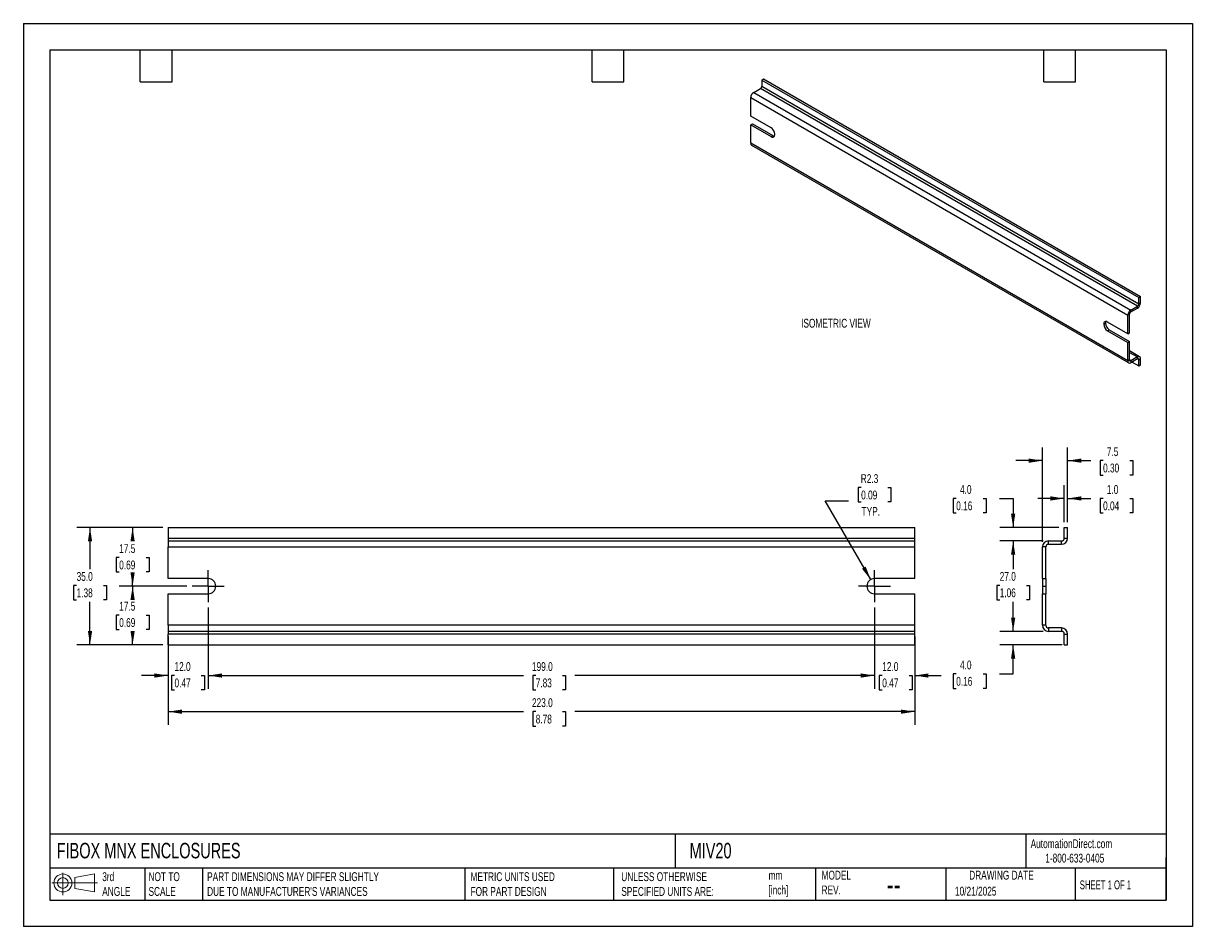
# Model space of a CAD drawing. Header units: millimetres. Extents: x 0 to 349, y 0 to 270.
import ezdxf

# ---------------------------------------------------------------- set-up
doc = ezdxf.new("R2010")
doc.units = ezdxf.units.MM
doc.header["$LTSCALE"] = 1.25
doc.linetypes.add('CENTERX2', pattern=[20.32, 12.7, -2.54, 2.54, -2.54])
doc.layers.add('CENTER', color=40, linetype='CENTERX2')
doc.layers.add('DIMENSIONS', color=140, linetype='Continuous', lineweight=25)
doc.layers.add('TEXT', color=140, linetype='Continuous', lineweight=25)
doc.styles.add('SLDTEXTSTYLE0', font='TXT', dxfattribs={"width": 0.7})
doc.styles.add('SLDTEXTSTYLE1', font='TXT', dxfattribs={"width": 0.65})
doc.dimstyles.new('SLDDIMSTYLE0', dxfattribs={"dimtxt": 2.69751, "dimasz": 4.1275, "dimexe": 0, "dimexo": 0.0625, "dimgap": 0.674377, "dimtad": 0, "dimtih": 1, "dimtoh": 1, "dimdec": 1, "dimrnd": 1e-09, "dimzin": 4, "dimdsep": 46, "dimtxsty": 'SLDTEXTSTYLE0', "dimsah": 1, "dimcen": 0.09, "dimadec": 0, "dimazin": 1, "dimtfac": 1, "dimtdec": 1, "dimtmove": 0, "dimatfit": 0, "dimfxl": 0, "dimfrac": 2, "dimtolj": 1, "dimtzin": 12, "dimarcsym": 0})
doc.dimstyles.new('SLDDIMSTYLE1', dxfattribs={"dimtxt": 2.69751, "dimasz": 4.1275, "dimexe": 0, "dimexo": 0.0625, "dimgap": 0.674377, "dimtad": 0, "dimtih": 1, "dimtoh": 1, "dimdec": 1, "dimrnd": 1e-09, "dimzin": 4, "dimdsep": 46, "dimtxsty": 'SLDTEXTSTYLE0', "dimsah": 1, "dimcen": 0.09, "dimadec": 0, "dimazin": 1, "dimtfac": 1, "dimtdec": 1, "dimtofl": 0, "dimtmove": 0, "dimatfit": 3, "dimfxl": 0, "dimfrac": 2, "dimtolj": 1, "dimtzin": 12, "dimarcsym": 0})
doc.dimstyles.new('SLDDIMSTYLE2', dxfattribs={"dimtxt": 2.69751, "dimasz": 4.1275, "dimexe": 0, "dimexo": 0.0625, "dimgap": 0.674377, "dimtad": 0, "dimtih": 1, "dimtoh": 1, "dimdec": 1, "dimrnd": 1e-09, "dimzin": 12, "dimdsep": 46, "dimtxsty": 'SLDTEXTSTYLE0', "dimsah": 1, "dimcen": 0.09, "dimadec": 0, "dimazin": 3, "dimtfac": 1, "dimtdec": 1, "dimtofl": 0, "dimtmove": 0, "dimatfit": 3, "dimfxl": 0, "dimfrac": 2, "dimtolj": 1, "dimtzin": 12, "dimarcsym": 0})
doc.dimstyles.new('SLDDIMSTYLE3', dxfattribs={"dimtxt": 2.69751, "dimasz": 4.1275, "dimexe": 0, "dimexo": 0.0625, "dimgap": 0.674377, "dimtad": 0, "dimtih": 1, "dimtoh": 1, "dimdec": 1, "dimrnd": 1e-09, "dimzin": 12, "dimdsep": 46, "dimtxsty": 'SLDTEXTSTYLE0', "dimsah": 1, "dimcen": 0, "dimadec": 0, "dimazin": 3, "dimtfac": 1, "dimtdec": 1, "dimtofl": 0, "dimtmove": 0, "dimatfit": 3, "dimfxl": 0, "dimfrac": 2, "dimtolj": 1, "dimtzin": 12, "dimarcsym": 0})
doc.dimstyles.new('SLDDIMSTYLE4', dxfattribs={"dimtxt": 2.69751, "dimasz": 4.1275, "dimexe": 0, "dimexo": 0.0625, "dimgap": 0.674377, "dimtad": 0, "dimtih": 1, "dimtoh": 1, "dimdec": 1, "dimrnd": 1e-09, "dimzin": 12, "dimdsep": 46, "dimtxsty": 'SLDTEXTSTYLE0', "dimsah": 1, "dimcen": 0.09, "dimadec": 0, "dimazin": 3, "dimtfac": 1, "dimtdec": 1, "dimtmove": 0, "dimatfit": 0, "dimfxl": 0, "dimfrac": 2, "dimtolj": 1, "dimtzin": 12, "dimarcsym": 0})

# ---------------------------------------------------------------- blocks, each defined once
blk = doc.blocks.new('Block11')
at = {"color": 7, "linetype": 'Continuous', "lineweight": 18}
for p, q in [((0, 3.6), (13.59, 3.6)), ((3.24, 6.64), (3.24, 0)), ((6.85, 5.21), (12.72, 6.29)), ((6.85, 2), (6.85, 5.21)), ((12.72, 6.29), (12.72, 0.91)), ((6.85, 2), (12.72, 0.91))]:
    blk.add_line(p, q, dxfattribs=at)
for radius in [2.69, 1.61]:
    blk.add_circle((3.24, 3.6), radius, dxfattribs=at)
blk = doc.blocks.new('Block12')
at = {"color": 7, "linetype": 'Continuous'}
blk.add_blockref('Block11', (0, 0), dxfattribs=at)
blk = doc.blocks.new('_D')
at = {"layer": 'DIMENSIONS'}
for p, q in [((254.23, 95.35), (254.23, 71.05)), ((266.23, 86.64), (266.23, 71.05)), ((254.23, 75.02), (246.3, 75.02)), ((256.55, 75.02), (255.64, 75.02)), ((255.64, 75.02), (255.64, 70.73)), ((264.56, 75.02), (265.47, 75.02)), ((265.47, 75.02), (265.47, 70.73)), ((266.23, 75.02), (274.17, 75.02)), ((255.64, 70.73), (256.55, 70.73)), ((265.47, 70.73), (264.56, 70.73))]:
    blk.add_line(p, q, dxfattribs=at)
for points in [[(254.23, 75.02), (250.11, 75.66), (250.11, 74.39)], [(266.23, 75.02), (270.36, 74.39), (270.36, 75.66)]]:
    blk.add_solid(points, dxfattribs=at)
at = {"layer": 'DIMENSIONS', "char_height": 2.646, "attachment_point": 1, "style": 'SLDTEXTSTYLE0'}
for s, insert in [('12.0', (256.55, 79.03)), ('0.47', (256.55, 74.14))]:
    blk.add_mtext(s, dxfattribs=dict(at, insert=insert))
blk = doc.blocks.new('_D_1')
at = {"layer": 'DIMENSIONS'}
for p, q in [((55.23, 95.35), (55.23, 71.05)), ((254.23, 95.35), (254.23, 71.05)), ((55.23, 75.02), (149.39, 75.02)), ((153.04, 75.02), (152.14, 75.02)), ((152.14, 75.02), (152.14, 70.73)), ((161.06, 75.02), (161.97, 75.02)), ((161.97, 75.02), (161.97, 70.73)), ((254.23, 75.02), (164.71, 75.02)), ((152.14, 70.73), (153.04, 70.73)), ((161.97, 70.73), (161.06, 70.73))]:
    blk.add_line(p, q, dxfattribs=at)
for points in [[(55.23, 75.02), (59.36, 74.39), (59.36, 75.66)], [(254.23, 75.02), (250.11, 75.66), (250.11, 74.39)]]:
    blk.add_solid(points, dxfattribs=at)
at = {"layer": 'DIMENSIONS', "char_height": 2.646, "attachment_point": 1, "style": 'SLDTEXTSTYLE0'}
for s, insert in [('199.0', (151.92, 79.03)), ('7.83', (153.04, 74.14))]:
    blk.add_mtext(s, dxfattribs=dict(at, insert=insert))
blk = doc.blocks.new('_D_2')
at = {"layer": 'DIMENSIONS'}
for p, q in [((55.23, 95.35), (55.23, 71.05)), ((43.23, 86.64), (43.23, 71.05)), ((43.23, 75.02), (35.3, 75.02)), ((45.14, 75.02), (44.23, 75.02)), ((44.23, 75.02), (44.23, 70.73)), ((53.15, 75.02), (54.06, 75.02)), ((54.06, 75.02), (54.06, 70.73)), ((55.23, 75.02), (63.17, 75.02)), ((44.23, 70.73), (45.14, 70.73)), ((54.06, 70.73), (53.15, 70.73))]:
    blk.add_line(p, q, dxfattribs=at)
for points in [[(43.23, 75.02), (39.11, 75.66), (39.11, 74.39)], [(55.23, 75.02), (59.36, 74.39), (59.36, 75.66)]]:
    blk.add_solid(points, dxfattribs=at)
at = {"layer": 'DIMENSIONS', "char_height": 2.646, "attachment_point": 1, "style": 'SLDTEXTSTYLE0'}
for s, insert in [('12.0', (45.14, 79.03)), ('0.47', (45.14, 74.14))]:
    blk.add_mtext(s, dxfattribs=dict(at, insert=insert))
blk = doc.blocks.new('_D_3')
at = {"layer": 'DIMENSIONS'}
for p, q in [((43.23, 82.64), (43.23, 60.26)), ((266.23, 82.64), (266.23, 60.26)), ((43.23, 64.23), (149.39, 64.23)), ((153.04, 64.23), (152.14, 64.23)), ((152.14, 64.23), (152.14, 59.94)), ((161.06, 64.23), (161.97, 64.23)), ((161.97, 64.23), (161.97, 59.94)), ((266.23, 64.23), (164.71, 64.23)), ((152.14, 59.94), (153.04, 59.94)), ((161.97, 59.94), (161.06, 59.94))]:
    blk.add_line(p, q, dxfattribs=at)
for points in [[(43.23, 64.23), (47.36, 63.59), (47.36, 64.86)], [(266.23, 64.23), (262.11, 64.86), (262.11, 63.59)]]:
    blk.add_solid(points, dxfattribs=at)
at = {"layer": 'DIMENSIONS', "char_height": 2.646, "attachment_point": 1, "style": 'SLDTEXTSTYLE0'}
for s, insert in [('223.0', (151.92, 68.24)), ('8.78', (153.04, 63.35))]:
    blk.add_mtext(s, dxfattribs=dict(at, insert=insert))
blk = doc.blocks.new('_D_4')
at = {"layer": 'DIMENSIONS'}
for p, q in [((48.86, 101.73), (28.66, 101.73)), ((32.63, 101.73), (32.63, 97.95)), ((28.62, 93.06), (27.71, 93.06)), ((27.71, 93.06), (27.71, 88.77)), ((36.64, 93.06), (37.54, 93.06)), ((37.54, 93.06), (37.54, 88.77)), ((27.71, 88.77), (28.62, 88.77)), ((32.63, 84.23), (32.63, 88.16)), ((37.54, 88.77), (36.64, 88.77)), ((41.65, 84.23), (28.66, 84.23))]:
    blk.add_line(p, q, dxfattribs=at)
for points in [[(32.63, 101.73), (31.99, 97.6), (33.26, 97.6)], [(32.63, 84.23), (33.26, 88.36), (31.99, 88.36)]]:
    blk.add_solid(points, dxfattribs=at)
at = {"layer": 'DIMENSIONS', "char_height": 2.646, "attachment_point": 1, "style": 'SLDTEXTSTYLE0'}
for s, insert in [('17.5', (28.62, 97.07)), ('0.69', (28.62, 92.18))]:
    blk.add_mtext(s, dxfattribs=dict(at, insert=insert))
blk = doc.blocks.new('_D_5')
at = {"layer": 'DIMENSIONS'}
for p, q in [((41.65, 119.23), (28.66, 119.23)), ((32.63, 119.23), (32.63, 115.15)), ((28.62, 110.26), (27.71, 110.26)), ((27.71, 110.26), (27.71, 105.97)), ((36.64, 110.26), (37.54, 110.26)), ((37.54, 110.26), (37.54, 105.97)), ((27.71, 105.97), (28.62, 105.97)), ((32.63, 101.73), (32.63, 105.37)), ((37.54, 105.97), (36.64, 105.97)), ((48.86, 101.73), (28.66, 101.73))]:
    blk.add_line(p, q, dxfattribs=at)
for points in [[(32.63, 119.23), (31.99, 115.1), (33.26, 115.1)], [(32.63, 101.73), (33.26, 105.86), (31.99, 105.86)]]:
    blk.add_solid(points, dxfattribs=at)
at = {"layer": 'DIMENSIONS', "char_height": 2.646, "attachment_point": 1, "style": 'SLDTEXTSTYLE0'}
for s, insert in [('17.5', (28.62, 114.27)), ('0.69', (28.62, 109.38))]:
    blk.add_mtext(s, dxfattribs=dict(at, insert=insert))
blk = doc.blocks.new('_D_6')
at = {"layer": 'DIMENSIONS'}
for p, q in [((41.65, 119.23), (15.93, 119.23)), ((19.9, 119.23), (19.9, 106.83)), ((15.9, 101.94), (14.99, 101.94)), ((14.99, 101.94), (14.99, 97.65)), ((23.91, 101.94), (24.82, 101.94)), ((24.82, 101.94), (24.82, 97.65)), ((14.99, 97.65), (15.9, 97.65)), ((19.9, 84.23), (19.9, 97.04)), ((24.82, 97.65), (23.91, 97.65)), ((41.65, 84.23), (15.93, 84.23))]:
    blk.add_line(p, q, dxfattribs=at)
for points in [[(19.9, 119.23), (19.27, 115.1), (20.54, 115.1)], [(19.9, 84.23), (20.54, 88.36), (19.27, 88.36)]]:
    blk.add_solid(points, dxfattribs=at)
at = {"layer": 'DIMENSIONS', "char_height": 2.646, "attachment_point": 1, "style": 'SLDTEXTSTYLE0'}
for s, insert in [('35.0', (15.9, 105.95)), ('1.38', (15.9, 101.06))]:
    blk.add_mtext(s, dxfattribs=dict(at, insert=insert))
blk = doc.blocks.new('_D_7')
at = {"layer": 'DIMENSIONS'}
for p, q in [((250.24, 131.17), (249.33, 131.17)), ((249.33, 131.17), (249.33, 126.88)), ((258.26, 131.17), (259.16, 131.17)), ((259.16, 131.17), (259.16, 126.88)), ((253.11, 103.68), (239.5, 127.25)), ((239.5, 127.25), (246.44, 127.25)), ((249.33, 126.88), (250.24, 126.88)), ((259.16, 126.88), (258.26, 126.88))]:
    blk.add_line(p, q, dxfattribs=at)
blk.add_solid([(253.11, 103.68), (251.6, 107.57), (250.5, 106.93)], dxfattribs=at)
at = {"layer": 'DIMENSIONS', "char_height": 2.646, "attachment_point": 1, "style": 'SLDTEXTSTYLE0'}
for s, insert in [('R2.3', (250.13, 135.18)), ('0.09', (250.24, 130.29)), ('TYP.', (250.37, 125.4))]:
    blk.add_mtext(s, dxfattribs=dict(at, insert=insert))
blk = doc.blocks.new('SW_CENTERMARKSYMBOL_0')
at = {"layer": 'CENTER', "color": 0}
for p, q in [((0, 2.54), (0, 4.79)), ((-2.54, 0), (-4.79, 0)), ((0, 0), (-2.54, 0)), ((0, 0), (0, 2.54)), ((0, 0), (0, -2.54)), ((0, 0), (2.54, 0)), ((2.54, 0), (4.79, 0)), ((0, -2.54), (0, -4.79))]:
    blk.add_line(p, q, dxfattribs=at)
blk = doc.blocks.new('SW_CENTERMARKSYMBOL_1')
at = {"layer": 'CENTER', "color": 0}
for p, q in [((0, 2.54), (0, 4.79)), ((-2.54, 0), (-4.79, 0)), ((0, 0), (-2.54, 0)), ((0, 0), (0, 2.54)), ((0, 0), (0, -2.54)), ((0, 0), (2.54, 0)), ((2.54, 0), (4.79, 0)), ((0, -2.54), (0, -4.79))]:
    blk.add_line(p, q, dxfattribs=at)
blk = doc.blocks.new('_D_8')
at = {"layer": 'DIMENSIONS'}
for p, q in [((310.91, 120.82), (310.91, 131.91)), ((311.91, 120.82), (311.91, 131.91)), ((310.91, 127.94), (302.98, 127.94)), ((311.91, 127.94), (318.86, 127.94)), ((322.51, 127.94), (321.61, 127.94)), ((321.61, 127.94), (321.61, 123.65)), ((330.53, 127.94), (331.43, 127.94)), ((331.43, 127.94), (331.43, 123.65)), ((321.61, 123.65), (322.51, 123.65)), ((331.43, 123.65), (330.53, 123.65))]:
    blk.add_line(p, q, dxfattribs=at)
for points in [[(310.91, 127.94), (306.79, 128.57), (306.79, 127.3)], [(311.91, 127.94), (316.04, 127.3), (316.04, 128.57)]]:
    blk.add_solid(points, dxfattribs=at)
at = {"layer": 'DIMENSIONS', "char_height": 2.646, "attachment_point": 1, "style": 'SLDTEXTSTYLE0'}
for s, insert in [('1.0', (323.63, 131.95)), ('0.04', (322.51, 127.06))]:
    blk.add_mtext(s, dxfattribs=dict(at, insert=insert))
blk = doc.blocks.new('_D_9')
at = {"layer": 'DIMENSIONS'}
for p, q in [((304.41, 115.02), (304.41, 143.2)), ((311.91, 120.82), (311.91, 143.2)), ((304.41, 139.23), (296.48, 139.23)), ((311.91, 139.23), (318.86, 139.23)), ((322.51, 139.23), (321.61, 139.23)), ((321.61, 139.23), (321.61, 134.94)), ((330.53, 139.23), (331.43, 139.23)), ((331.43, 139.23), (331.43, 134.94)), ((321.61, 134.94), (322.51, 134.94)), ((331.43, 134.94), (330.53, 134.94))]:
    blk.add_line(p, q, dxfattribs=at)
for points in [[(304.41, 139.23), (300.29, 139.86), (300.29, 138.59)], [(311.91, 139.23), (316.04, 138.59), (316.04, 139.86)]]:
    blk.add_solid(points, dxfattribs=at)
at = {"layer": 'DIMENSIONS', "char_height": 2.646, "attachment_point": 1, "style": 'SLDTEXTSTYLE0'}
for s, insert in [('7.5', (323.63, 143.24)), ('0.30', (322.51, 138.35))]:
    blk.add_mtext(s, dxfattribs=dict(at, insert=insert))
blk = doc.blocks.new('_D_10')
at = {"layer": 'DIMENSIONS'}
for p, q in [((278.64, 127.94), (277.74, 127.94)), ((277.74, 127.94), (277.74, 123.65)), ((286.66, 127.94), (287.57, 127.94)), ((287.57, 127.94), (287.57, 123.65)), ((291.52, 127.94), (295.64, 127.94)), ((295.64, 127.94), (295.64, 119.23)), ((277.74, 123.65), (278.64, 123.65)), ((287.57, 123.65), (286.66, 123.65)), ((309.33, 119.23), (291.67, 119.23)), ((304.63, 115.23), (291.67, 115.23)), ((295.64, 115.23), (295.64, 107.29))]:
    blk.add_line(p, q, dxfattribs=at)
for points in [[(295.64, 119.23), (296.28, 123.36), (295.01, 123.36)], [(295.64, 115.23), (295.01, 111.1), (296.28, 111.1)]]:
    blk.add_solid(points, dxfattribs=at)
at = {"layer": 'DIMENSIONS', "char_height": 2.646, "attachment_point": 1, "style": 'SLDTEXTSTYLE0'}
for s, insert in [('4.0', (279.77, 131.95)), ('0.16', (278.64, 127.06))]:
    blk.add_mtext(s, dxfattribs=dict(at, insert=insert))
blk = doc.blocks.new('_D_11')
at = {"layer": 'DIMENSIONS'}
for p, q in [((304.63, 115.23), (291.67, 115.23)), ((295.64, 115.23), (295.64, 106.85)), ((291.63, 101.96), (290.73, 101.96)), ((290.73, 101.96), (290.73, 97.67)), ((299.65, 101.96), (300.55, 101.96)), ((300.55, 101.96), (300.55, 97.67)), ((290.73, 97.67), (291.63, 97.67)), ((295.64, 88.23), (295.64, 97.07)), ((300.55, 97.67), (299.65, 97.67)), ((304.63, 88.23), (291.67, 88.23))]:
    blk.add_line(p, q, dxfattribs=at)
for points in [[(295.64, 115.23), (295.01, 111.1), (296.28, 111.1)], [(295.64, 88.23), (296.28, 92.36), (295.01, 92.36)]]:
    blk.add_solid(points, dxfattribs=at)
at = {"layer": 'DIMENSIONS', "char_height": 2.646, "attachment_point": 1, "style": 'SLDTEXTSTYLE0'}
for s, insert in [('27.0', (291.63, 105.97)), ('1.06', (291.63, 101.08))]:
    blk.add_mtext(s, dxfattribs=dict(at, insert=insert))
blk = doc.blocks.new('_D_12')
at = {"layer": 'DIMENSIONS'}
for p, q in [((295.64, 88.23), (295.64, 96.17)), ((304.63, 88.23), (291.67, 88.23)), ((310.33, 84.23), (291.67, 84.23)), ((295.64, 75.49), (295.64, 84.23)), ((278.64, 75.49), (277.74, 75.49)), ((277.74, 75.49), (277.74, 71.2)), ((286.66, 75.49), (287.57, 75.49)), ((287.57, 75.49), (287.57, 71.2)), ((291.52, 75.49), (295.64, 75.49)), ((277.74, 71.2), (278.64, 71.2)), ((287.57, 71.2), (286.66, 71.2))]:
    blk.add_line(p, q, dxfattribs=at)
for points in [[(295.64, 88.23), (296.28, 92.36), (295.01, 92.36)], [(295.64, 84.23), (295.01, 80.1), (296.28, 80.1)]]:
    blk.add_solid(points, dxfattribs=at)
at = {"layer": 'DIMENSIONS', "char_height": 2.646, "attachment_point": 1, "style": 'SLDTEXTSTYLE0'}
for s, insert in [('4.0', (279.77, 79.5)), ('0.16', (278.64, 74.61))]:
    blk.add_mtext(s, dxfattribs=dict(at, insert=insert))

msp = doc.modelspace()

# ---------------------------------------------------------------- linework, layer by layer
at = {"color": 7, "linetype": 'Continuous'}
for p, q in [((0, 269.88), (0, 0)), ((0, 269.88), (349.25, 269.88)), ((349.25, 269.88), (349.25, 0)), ((349.25, 0), (0, 0))]:
    msp.add_line(p, q, dxfattribs=at)
for p, q in [((220.55, 252.96), (221.05, 253.26)), ((220.55, 252.96), (333.18, 187.94)), ((220.55, 252.96), (220.55, 251.1)), ((221.05, 253.26), (333.68, 188.23)), ((218.17, 249.26), (220.14, 250.4)), ((218.17, 249.26), (330.8, 184.24)), ((332.77, 185.38), (220.14, 250.4)), ((220.55, 251.1), (333.18, 186.08)), ((217.26, 247.69), (329.89, 182.67)), ((217.26, 242.17), (217.26, 247.69)), ((223.32, 238.68), (217.26, 242.17)), ((217.26, 239.55), (217.77, 239.84)), ((217.26, 234.04), (217.26, 239.55)), ((217.26, 239.55), (223.32, 236.05)), ((217.77, 239.84), (223.83, 236.34)), ((329.89, 169.02), (217.26, 234.04)), ((223.32, 236.05), (223.83, 236.34)), ((217.53, 233.45), (330.16, 168.43)), ((330.8, 184.24), (332.77, 185.38)), ((332.77, 184.79), (332.77, 185.38)), ((333.18, 187.94), (333.68, 188.23)), ((333.18, 186.08), (333.18, 187.94)), ((333.18, 186.08), (333.68, 186.37)), ((333.68, 186.37), (333.68, 188.23)), ((330.4, 182.96), (329.89, 182.67)), ((329.89, 177.15), (329.89, 182.67)), ((330.4, 177.45), (330.4, 182.96)), ((330.8, 183.66), (332.77, 184.79)), ((330.8, 183.66), (330.8, 184.24)), ((322.7, 180), (323.2, 180.29)), ((329.89, 177.15), (323.83, 180.65)), ((323.83, 178.03), (324.34, 178.32)), ((324.34, 178.32), (330.4, 174.82)), ((323.83, 178.03), (329.89, 174.53)), ((329.89, 177.15), (330.4, 177.45)), ((329.89, 174.53), (330.4, 174.82)), ((330.4, 169.31), (330.4, 174.82)), ((329.89, 169.02), (329.89, 174.53)), ((333.42, 170.28), (330.4, 172.02)), ((330.4, 171.58), (332.77, 170.21)), ((330.4, 169.31), (329.89, 169.02)), ((330.8, 169.08), (330.4, 169.31)), ((332.77, 170.21), (330.8, 169.08)), ((332.77, 169.63), (330.8, 168.49)), ((330.8, 169.08), (330.8, 168.49)), ((331.16, 168.7), (333.18, 167.53)), ((332.77, 170.21), (332.77, 169.63)), ((333.18, 169.4), (332.77, 169.63)), ((333.18, 169.4), (333.68, 169.69)), ((333.18, 167.53), (333.18, 169.4)), ((333.18, 167.53), (333.68, 167.82)), ((333.68, 167.82), (333.68, 169.69)), ((43.23, 119.23), (266.23, 119.23)), ((43.23, 119.23), (43.23, 116.03)), ((266.23, 116.03), (266.23, 119.23)), ((310.91, 116.03), (310.91, 119.23)), ((310.91, 119.23), (311.91, 119.23)), ((311.91, 116.03), (311.91, 119.23)), ((43.23, 116.03), (266.23, 116.03)), ((43.23, 116.03), (43.23, 115.23)), ((266.23, 115.23), (266.23, 116.03)), ((310.91, 116.03), (311.91, 116.03)), ((43.23, 115.23), (266.23, 115.23)), ((43.23, 115.23), (43.23, 113.43)), ((43.23, 103.98), (43.23, 113.43)), ((43.23, 113.43), (266.23, 113.43)), ((266.23, 113.43), (266.23, 115.23)), ((266.23, 103.98), (266.23, 113.43)), ((305.41, 113.43), (304.41, 113.43)), ((304.41, 103.98), (304.41, 113.43)), ((305.41, 103.98), (305.41, 113.43)), ((306.21, 114.23), (306.21, 115.23)), ((306.21, 115.23), (310.11, 115.23)), ((306.21, 114.23), (310.11, 114.23)), ((310.11, 114.23), (310.11, 115.23)), ((55.23, 103.98), (43.23, 103.98)), ((266.23, 103.98), (254.23, 103.98)), ((304.41, 103.98), (305.41, 103.98)), ((304.41, 103.98), (304.41, 101.73)), ((304.41, 101.73), (305.41, 101.73)), ((304.41, 101.73), (304.41, 99.48)), ((305.41, 103.98), (305.41, 101.73)), ((305.41, 101.73), (305.41, 99.48)), ((43.23, 90.03), (43.23, 99.48)), ((43.23, 99.48), (55.23, 99.48)), ((254.23, 99.48), (266.23, 99.48)), ((266.23, 90.03), (266.23, 99.48)), ((304.41, 90.03), (304.41, 99.48)), ((304.41, 99.48), (305.41, 99.48)), ((305.41, 90.03), (305.41, 99.48)), ((266.23, 90.03), (43.23, 90.03)), ((43.23, 90.03), (43.23, 88.23)), ((266.23, 88.23), (43.23, 88.23)), ((43.23, 88.23), (43.23, 87.43)), ((266.23, 87.43), (43.23, 87.43)), ((43.23, 84.23), (43.23, 87.43)), ((266.23, 88.23), (266.23, 90.03)), ((266.23, 87.43), (266.23, 88.23)), ((266.23, 84.23), (266.23, 87.43)), ((305.41, 90.03), (304.41, 90.03)), ((306.21, 89.23), (306.21, 88.23)), ((310.11, 89.23), (306.21, 89.23)), ((310.11, 88.23), (306.21, 88.23)), ((310.11, 89.23), (310.11, 88.23)), ((310.91, 84.23), (310.91, 87.43)), ((310.91, 87.43), (311.91, 87.43)), ((311.91, 84.23), (311.91, 87.43)), ((43.23, 84.23), (266.23, 84.23)), ((310.91, 84.23), (311.91, 84.23))]:
    msp.add_line(p, q)
at = {"flags": 128}
for points in [[(223.32, 236.05), (223.64, 235.92), (223.94, 235.9), (224.18, 236.01), (224.36, 236.22), (224.45, 236.53), (224.45, 236.9), (224.36, 237.31), (224.18, 237.73), (223.94, 238.11), (223.64, 238.44), (223.32, 238.68)], [(223.83, 236.34), (224.15, 236.21), (224.34, 236.19)]]:
    msp.add_lwpolyline(points, dxfattribs=at)
for centre, radius, start, end in [((219.24, 247.6), 1.98, 122.6055, 177.3945), ((219.67, 251.14), 0.878, 302.6055, 357.3945), ((217.87, 233.96), 0.617, 172.7442, 235.9436), ((331.71, 186.46), 1.98, 302.6055, 357.3945), ((332.3, 186.12), 0.878, 302.6055, 357.3945), ((331.87, 182.58), 1.98, 122.6055, 177.3945), ((331.28, 182.92), 0.878, 122.6055, 177.3945), ((323.39, 180.11), 0.702, 50.7967, 189.214), ((325.16, 180.11), 2.47, 182.6055, 237.3945), ((324.2, 180.33), 1, 151.4186, 182.3429), ((325.67, 180.4), 2.47, 182.6055, 237.3945), ((330.45, 168.93), 0.561, 170.786, 309.2033), ((330.65, 169.27), 0.25, 170.786, 309.2033), ((333.13, 169.78), 0.561, 350.786, 129.2033), ((332.93, 169.44), 0.25, 350.786, 129.2033), ((310.11, 116.03), 1.8, 270, 0), ((310.11, 116.03), 0.8, 270, 0), ((306.21, 113.43), 1.8, 90, 180), ((306.21, 113.43), 0.8, 90, 180), ((55.23, 101.73), 2.25, 270, 90), ((254.23, 101.73), 2.25, 90, 180), ((254.23, 101.73), 2.25, 180, 270), ((306.21, 90.03), 1.8, 180, 270), ((306.21, 90.03), 0.8, 180, 270), ((310.11, 87.43), 1.8, 0, 90), ((310.11, 87.43), 0.8, 0, 90)]:
    msp.add_arc(centre, radius, start, end)
at = {"layer": 'TEXT'}
for p, q in [((7.94, 261.94), (341.31, 261.94)), ((7.94, 261.94), (7.94, 7.94)), ((34.92, 252.41), (34.92, 261.94)), ((44.45, 252.41), (44.45, 261.94)), ((169.86, 252.41), (169.86, 261.94)), ((179.39, 252.41), (179.39, 261.94)), ((341.31, 261.94), (341.31, 7.94)), ((304.8, 252.41), (304.8, 261.94)), ((314.32, 252.41), (314.32, 261.94)), ((34.92, 252.41), (44.45, 252.41)), ((169.86, 252.41), (179.39, 252.41)), ((304.8, 252.41), (314.32, 252.41)), ((341.31, 27.66), (7.94, 27.66)), ((194.7, 27.66), (194.7, 17.46)), ((299.47, 27.66), (299.47, 17.46)), ((341.31, 7.94), (341.31, 20.64)), ((341.31, 17.46), (7.94, 17.46)), ((36.31, 17.46), (36.31, 7.94)), ((53.55, 17.46), (53.55, 7.94)), ((131.86, 17.46), (131.86, 7.94)), ((176.25, 17.46), (176.25, 7.94)), ((236.63, 17.46), (236.63, 7.94)), ((275.58, 17.46), (275.58, 7.94)), ((314.19, 17.46), (314.19, 7.94)), ((7.94, 7.94), (341.31, 7.94))]:
    msp.add_line(p, q, dxfattribs=at)

# ---------------------------------------------------------------- block references
at = {"layer": 'CENTER'}
for name, p in [('SW_CENTERMARKSYMBOL_0', (55.23, 101.73)), ('SW_CENTERMARKSYMBOL_1', (254.23, 101.73))]:
    msp.add_blockref(name, p, dxfattribs=at)
at = {"layer": 'TEXT'}
msp.add_blockref('Block12', (8.55, 9.44), dxfattribs=at)

# ---------------------------------------------------------------- texts
at = {"color": 179, "linetype": 'Continuous', "lineweight": 18, "char_height": 2.6458, "attachment_point": 1, "style": 'SLDTEXTSTYLE0'}
for s, insert in [('AutomationDirect.com', (300.87, 26.1)), ('1-800-633-0405', (305.24, 21.8))]:
    msp.add_mtext(s, dxfattribs=dict(at, insert=insert))
at = {"layer": 'DIMENSIONS', "insert": (232.32, 181.61), "char_height": 2.6458, "attachment_point": 1, "style": 'SLDTEXTSTYLE0'}
msp.add_mtext('ISOMETRIC VIEW', dxfattribs=at)
at = {"layer": 'TEXT'}
for s, insert, char_height, attachment_point, style in [('FIBOX MNX ENCLOSURES', (9.96, 25.03), 4.6302, 1, 'SLDTEXTSTYLE0'), ('MIV20', (199.01, 25.03), 4.63, 1, 'SLDTEXTSTYLE0'), ('3rd^JANGLE', (23.56, 16.25), 2.646, 1, 'SLDTEXTSTYLE0'), ('NOT TO^JSCALE', (37.38, 16.25), 2.6458, 1, 'SLDTEXTSTYLE0'), ("PART DIMENSIONS MAY DIFFER SLIGHTLY ^JDUE TO MANUFACTURER'S VARIANCES", (54.89, 16.25), 2.6458, 1, 'SLDTEXTSTYLE0'), ('METRIC UNITS USED ^JFOR PART DESIGN', (133.57, 16.25), 2.6458, 1, 'SLDTEXTSTYLE0'), ('UNLESS OTHERWISE ^JSPECIFIED UNITS ARE:', (178.59, 16.25), 2.6458, 1, 'SLDTEXTSTYLE0'), ('mm^J[inch]', (222.58, 16.66), 2.646, 1, 'SLDTEXTSTYLE0'), ('MODEL ^JREV.', (238.42, 16.7), 2.6458, 1, 'SLDTEXTSTYLE0'), ('DRAWING DATE', (292.16, 16.7), 2.6458, 2, 'SLDTEXTSTYLE0'), ('--', (257.87, 15.92), 6.615, 1, 'SLDTEXTSTYLE0'), ('10/21/2025', (278.27, 11.92), 2.646, 1, 'SLDTEXTSTYLE0'), ('SHEET 1 OF 1', (315.55, 13.81), 2.6458, 1, 'SLDTEXTSTYLE1')]:
    msp.add_mtext(s, dxfattribs=dict(at, insert=insert, char_height=char_height, attachment_point=attachment_point, style=style))

# ---------------------------------------------------------------- dimensions: what is measured, and where the dimension line sits
at = {"layer": 'DIMENSIONS'}
for base, p1, dimstyle, picture, middle in [((311.91, 139.23), (304.41, 113.43), 'SLDDIMSTYLE4', '_D_9', (326.52, 139.23)), ((311.91, 127.94), (310.91, 119.23), 'SLDDIMSTYLE0', '_D_8', (326.52, 127.94))]:
    dim = msp.add_linear_dim(base=base, p1=p1, p2=(311.91, 119.23), dimstyle=dimstyle, dxfattribs=at)
    dim.commit()
    dim.dimension.update_dxf_attribs({"geometry": picture, "text_midpoint": middle, "dimtype": 160})
dim = msp.add_radius_dim(center=(254.23, 101.73), mpoint=(253.11, 103.68), text='<>\\PTYP.', dimstyle='SLDDIMSTYLE3', dxfattribs=at)
dim.commit()
dim.dimension.update_dxf_attribs({"geometry": '_D_7', "text_midpoint": (254.25, 128.65), "dimtype": 164})
for base, p1, p2, angle, dimstyle, picture, middle in [((295.64, 115.23), (310.91, 119.23), (306.21, 115.23), 90, 'SLDDIMSTYLE0', '_D_10', (295.64, 127.94)), ((19.9, 84.23), (43.23, 119.23), (43.23, 84.23), 90, 'SLDDIMSTYLE1', '_D_6', (19.9, 101.94)), ((32.63, 119.23), (50.44, 101.73), (43.23, 119.23), 90, 'SLDDIMSTYLE2', '_D_5', (32.63, 110.26)), ((295.64, 88.23), (306.21, 115.23), (306.21, 88.23), 90, 'SLDDIMSTYLE1', '_D_11', (295.64, 101.96)), ((32.63, 101.73), (43.23, 84.23), (50.44, 101.73), 90, 'SLDDIMSTYLE2', '_D_4', (32.63, 93.06)), ((43.23, 75.02), (55.23, 96.94), (43.23, 88.23), 0, 'SLDDIMSTYLE0', '_D_2', (49.15, 75.02)), ((55.23, 75.02), (254.23, 96.94), (55.23, 96.94), 0, 'SLDDIMSTYLE1', '_D_1', (157.05, 75.02)), ((254.23, 75.02), (266.23, 88.23), (254.23, 96.94), 0, 'SLDDIMSTYLE0', '_D', (260.55, 75.02)), ((295.64, 84.23), (306.21, 88.23), (311.91, 84.23), 90, 'SLDDIMSTYLE0', '_D_12', (295.64, 75.49)), ((266.23, 64.23), (43.23, 84.23), (266.23, 84.23), 0, 'SLDDIMSTYLE1', '_D_3', (157.05, 64.23))]:
    dim = msp.add_linear_dim(base=base, p1=p1, p2=p2, angle=angle, dimstyle=dimstyle, dxfattribs=at)
    dim.commit()
    dim.dimension.update_dxf_attribs({"geometry": picture, "text_midpoint": middle, "dimtype": 160})

doc.saveas('drawing.dxf')
